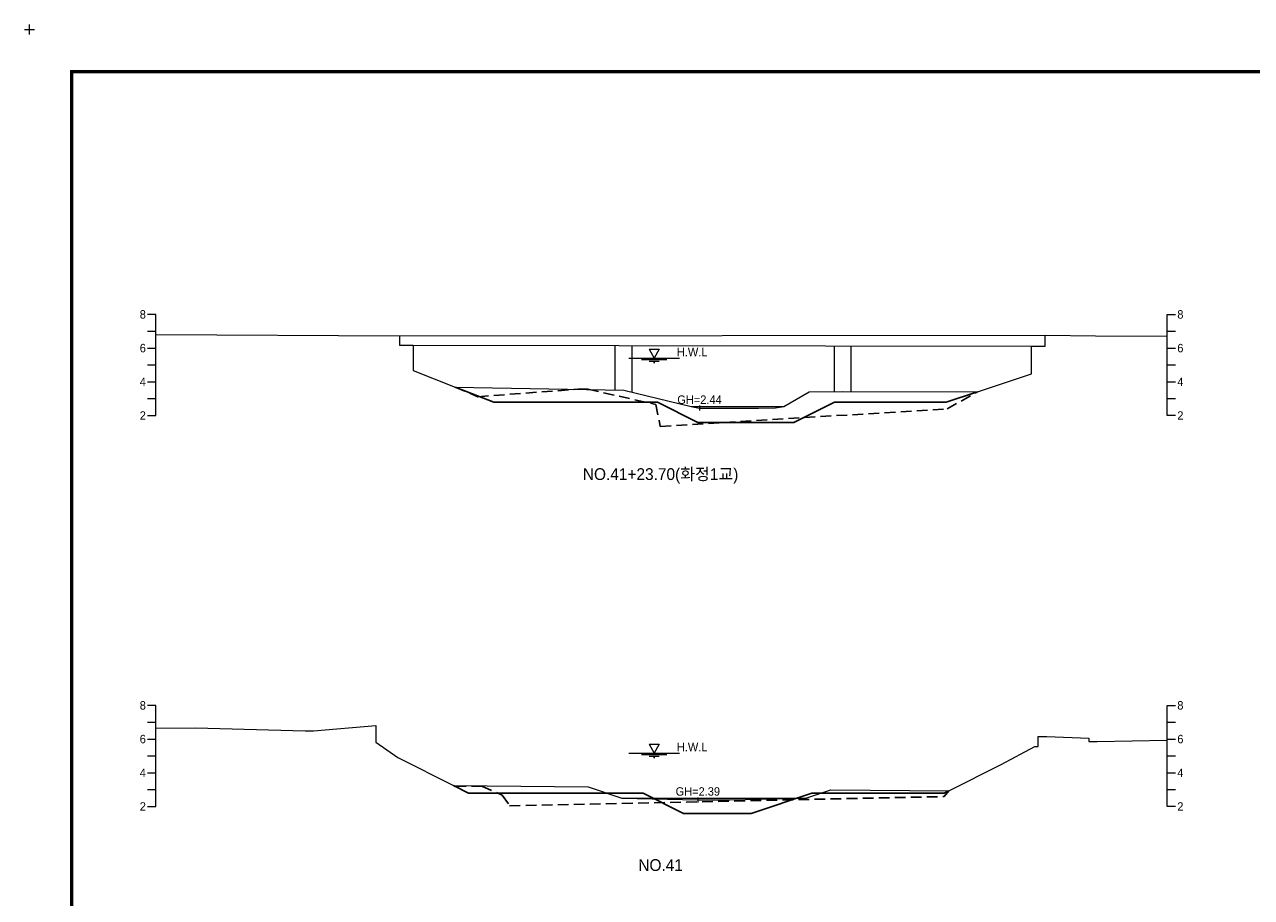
# Model space of a CAD drawing. Header units: metres. Extents: x 14497 to 21228, y -537 to 5153.
# Tile 9 of 40: x 15947 to 16675, y 1545 to 2063. Entities that reach past the tile are written whole.
import ezdxf
from ezdxf.enums import TextEntityAlignment as Align

# ---------------------------------------------------------------- set-up
doc = ezdxf.new("R2010")
doc.units = ezdxf.units.M
doc.linetypes.add('DASHED2', pattern=[9.525, 6.35, -3.175])
for name, color, linetype in [('96년횡단', 160, 'DASHED2'), ('BOX', 6, 'CONTINUOUS'), ('DT2', 7, 'CONTINUOUS'), ('SWL', 7, 'CONTINUOUS'), ('계획', 6, 'CONTINUOUS')]:
    doc.layers.add(name, color=color, linetype=linetype)
for name, color, linetype, lineweight in [('DT1', 3, 'CONTINUOUS', 0), ('GT1', 2, 'CONTINUOUS', 0), ('LT1', 4, 'CONTINUOUS', 0), ('ST1', 7, 'CONTINUOUS', 0)]:
    doc.layers.add(name, color=color, linetype=linetype, lineweight=lineweight)
doc.styles.get("Standard").update_dxf_attribs({"font": 'Gulim.ttf'})

# ---------------------------------------------------------------- blocks, each defined once
blk = doc.blocks.new('SWL')
at = {"layer": 'LT1'}
for p, q in [((-15, 0), (15, 0)), ((-3, 5.2), (3, 5.2)), ((-3, 5.2), (0, 0)), ((3, 5.2), (0, 0)), ((-7.5, -0.9), (7.5, -0.9)), ((-3, -1.8), (3, -1.8)), ((-0.38, -2.7), (0.38, -2.7))]:
    blk.add_line(p, q, dxfattribs=at)

msp = doc.modelspace()

# ---------------------------------------------------------------- linework, layer by layer
at = {"layer": '96년횡단'}
for points in [[(16202.5, 1847.9), (16215.99, 1842.14), (16275.33, 1846.59), (16281.28, 1846.65), (16321.58, 1837.52), (16324.25, 1824.52), (16494.46, 1834.91), (16512.5, 1845.1)], [(16201.5, 1611.4), (16202.6, 1610.84), (16218.38, 1611.13), (16230.48, 1605.69), (16234.83, 1599.4), (16492.62, 1604.89), (16495.5, 1608.3)]]:
    msp.add_lwpolyline(points, dxfattribs=at)
at = {"layer": 'BOX', "const_width": 2}
msp.add_lwpolyline([(15975, 1055), (17375, 1055), (17375, 2035), (15975, 2035)], close=True, dxfattribs=at)
at = {"layer": 'DT1'}
for p, q in [((16169.5, 1878.3), (16552.5, 1878.7)), ((16177.5, 1872.7), (16544.5, 1872.2)), ((16297.5, 1846.19), (16297.5, 1872.54)), ((16307.5, 1844.89), (16307.5, 1872.52)), ((16427.5, 1845.22), (16427.5, 1872.36)), ((16437.5, 1845.29), (16437.5, 1872.35)), ((16342.5, 1836.4), (16397.5, 1836.4)), ((16301.5, 1603.9), (16410.5, 1603.9))]:
    msp.add_line(p, q, dxfattribs=at)
at = {"layer": 'GT1'}
for points in [[(16025, 1879.02), (16169.5, 1878.3), (16169.5, 1872.7), (16177.5, 1872.7), (16177.5, 1857.7), (16202.5, 1847.9), (16302.5, 1846.1), (16342.5, 1836.4), (16347.5, 1835.4), (16382.5, 1835.4), (16392.5, 1835.5), (16397.5, 1836.4), (16412.5, 1845), (16432.5, 1845.3), (16512.5, 1845.1), (16544.5, 1855.7), (16544.5, 1872.2), (16552.5, 1872.2), (16552.5, 1878.7), (16582.5, 1878.2), (16625, 1878.03)], [(16347.5, 1836.9), (16347.5, 1833.9)], [(16347.5, 1836.9), (16347.5, 1833.9)], [(16025, 1645.53), (16048.5, 1645.6), (16113.5, 1643.8), (16118.5, 1643.8), (16155.5, 1647.1), (16155.5, 1637.1), (16168.5, 1628.1), (16201.5, 1611.4), (16281.5, 1610.7), (16301.5, 1603.9), (16346.5, 1602.9), (16365.5, 1602.9), (16410.5, 1603.9), (16425.5, 1608.9), (16495.5, 1608.3), (16526.5, 1623.9), (16546.5, 1634.5), (16548.5, 1634.5), (16548.5, 1640.5), (16553.5, 1640.5), (16578.5, 1639.5), (16578.5, 1637.5), (16583.5, 1637.5), (16625, 1638.37)], [(16346.5, 1604.4), (16346.5, 1601.4)], [(16346.5, 1604.4), (16346.5, 1601.4)]]:
    msp.add_lwpolyline(points, dxfattribs=at)
at = {"layer": 'LT1'}
for p, q in [((15950, 2057), (15950, 2063)), ((15950, 2057), (15950, 2063)), ((15950, 2057), (15950, 2063)), ((15950, 2057), (15950, 2063)), ((15947, 2060), (15953, 2060)), ((15947, 2060), (15953, 2060)), ((15947, 2060), (15953, 2060)), ((15947, 2060), (15953, 2060))]:
    msp.add_line(p, q, dxfattribs=at)
at = {"layer": 'ST1'}
for p, q in [((16025, 1891), (16020, 1891)), ((16025, 1831), (16025, 1891)), ((16625, 1831), (16625, 1891)), ((16625, 1891), (16630, 1891)), ((16020, 1881), (16025, 1881)), ((16625, 1881), (16630, 1881)), ((16020, 1871), (16025, 1871)), ((16625, 1871), (16630, 1871)), ((16020, 1861), (16025, 1861)), ((16625, 1861), (16630, 1861)), ((16020, 1851), (16025, 1851)), ((16625, 1851), (16630, 1851)), ((16020, 1841), (16025, 1841)), ((16625, 1841), (16630, 1841)), ((16020, 1831), (16025, 1831)), ((16630, 1831), (16625, 1831)), ((16025, 1659), (16020, 1659)), ((16025, 1599), (16025, 1659)), ((16625, 1599), (16625, 1659)), ((16625, 1659), (16630, 1659)), ((16020, 1649), (16025, 1649)), ((16625, 1649), (16630, 1649)), ((16020, 1639), (16025, 1639)), ((16625, 1639), (16630, 1639)), ((16020, 1629), (16025, 1629)), ((16625, 1629), (16630, 1629)), ((16020, 1619), (16025, 1619)), ((16625, 1619), (16630, 1619)), ((16020, 1609), (16025, 1609)), ((16625, 1609), (16630, 1609)), ((16020, 1599), (16025, 1599)), ((16630, 1599), (16625, 1599))]:
    msp.add_line(p, q, dxfattribs=at)
at = {"layer": '계획'}
for points in [[(16202.5, 1847.9), (16225.46, 1838.9), (16322.5, 1838.9), (16346.5, 1826.9), (16403.5, 1826.9), (16427.5, 1838.9), (16493.78, 1838.9), (16512.5, 1845.1)], [(16201.5, 1611.4), (16210.39, 1606.9), (16314.09, 1606.9), (16338.09, 1594.9), (16378.09, 1594.9), (16414.09, 1606.9), (16492.72, 1606.9), (16495.5, 1608.3)]]:
    msp.add_lwpolyline(points, dxfattribs=at)

# ---------------------------------------------------------------- block references
at = {"layer": 'SWL'}
for p in [(16320.64, 1865.1), (16320.64, 1630.7)]:
    msp.add_blockref('SWL', p, dxfattribs=at)

# ---------------------------------------------------------------- texts
at = {"layer": 'DT1'}
for s, p in [('8', (16019, 1891)), ('6', (16019, 1871)), ('4', (16019, 1851)), ('2', (16019, 1831)), ('8', (16019, 1659)), ('6', (16019, 1639)), ('4', (16019, 1619)), ('2', (16019, 1599))]:
    msp.add_text(s, height=5, dxfattribs=at).set_placement(p, align=Align.MIDDLE_RIGHT)
for s, p in [('8', (16631, 1891)), ('6', (16631, 1871)), ('4', (16631, 1851)), ('2', (16631, 1831)), ('8', (16631, 1659)), ('6', (16631, 1639)), ('4', (16631, 1619)), ('2', (16631, 1599))]:
    msp.add_text(s, height=5, dxfattribs=at).set_placement(p, align=Align.MIDDLE_LEFT)
for s, p in [('GH=2.44', (16347.5, 1840.4)), ('GH=2.44', (16347.5, 1840.4)), ('GH=2.39', (16346.5, 1607.9)), ('GH=2.39', (16346.5, 1607.9))]:
    msp.add_text(s, height=5, dxfattribs=at).set_placement(p, align=Align.MIDDLE_CENTER)
at = {"layer": 'DT2'}
for s, p in [('NO.41+23.70(화정1교)', (16324.41, 1796.22)), ('NO.41', (16324.41, 1564.22))]:
    msp.add_text(s, height=7, dxfattribs=at).set_placement(p, align=Align.MIDDLE_CENTER)
at = {"layer": 'LT1'}
for p in [(16343.14, 1868.68), (16343.14, 1634.28)]:
    msp.add_text('H.W.L', height=5, dxfattribs=at).set_placement(p, align=Align.MIDDLE_CENTER)

doc.saveas('drawing.dxf')
